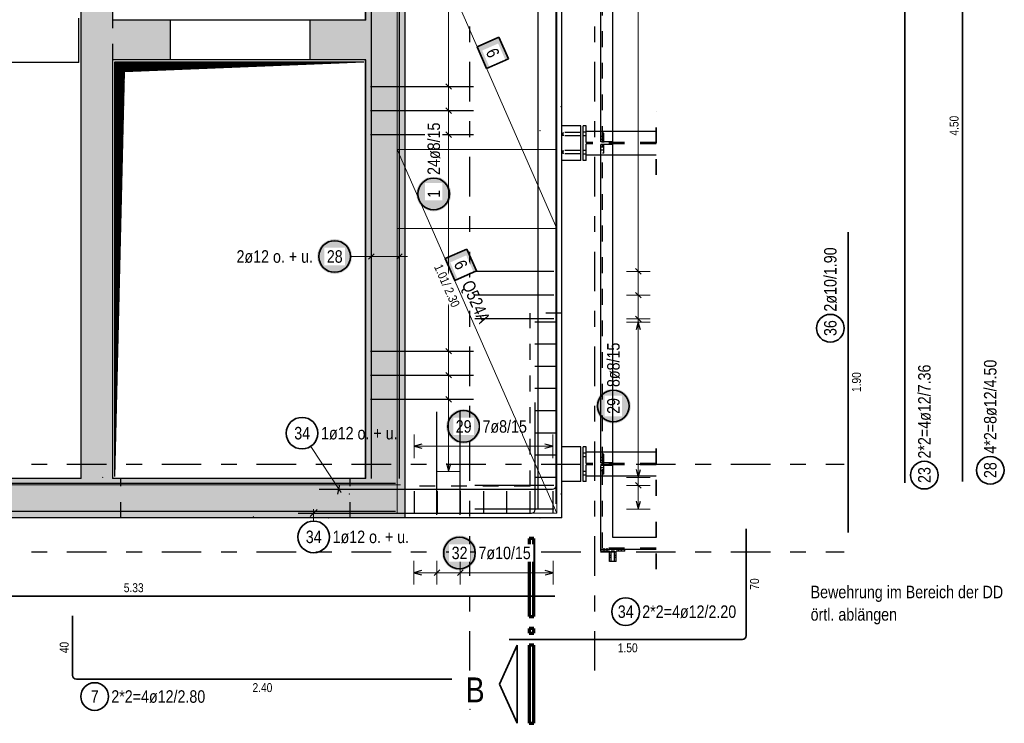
# Model space of a CAD drawing. Header units: millimetres. Extents: x -7.9 to 38.5, y -8.4 to 24.5.
# Tile 9 of 37: x 14.5 to 20.7, y 0.2 to 4.7. Entities that reach past the tile are written whole.
import ezdxf

# ---------------------------------------------------------------- set-up
doc = ezdxf.new("R2010")
doc.units = ezdxf.units.MM
doc.linetypes.add('DASHDOTX2', pattern=[2, 1, -0.5, 0, -0.5])
doc.linetypes.add('HIDDEN', pattern=[0.375, 0.25, -0.125])
for name, color, linetype, lineweight in [('Achsen', 7, 'Continuous', 20), ('Mattenbewehrung', 7, 'Continuous', 20), ('Schraffuren', 7, 'Continuous', 20)]:
    doc.layers.add(name, color=color, linetype=linetype, lineweight=lineweight)
doc.styles.add('Arial Narrow', font='ARIALN.TTF')

msp = doc.modelspace()

# ---------------------------------------------------------------- hatches: boundary and pattern name
at = {"lineweight": 25}
h = msp.add_hatch(dxfattribs=at)
h.set_pattern_fill('Mau', color=3, scale=0.01, angle=45, style=0, pattern_type=2)
h.set_pattern_definition([(45, (0, 0), (-0.0035355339, 0.0035355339), [])])
h.paths.add_polyline_path([(15.06242, 1.809048), (15.12492, 4.369175), (16.637596, 4.431675), (15.06242, 4.431675)])
at = {"lineweight": 25, "true_color": 0xffffff}
for points in [[(17.190813, 3.595989), (17.190746, 3.599828), (17.190545, 3.603663), (17.19021, 3.607487), (17.189742, 3.611298), (17.189142, 3.615091), (17.188409, 3.61886), (17.187545, 3.622601), (17.186552, 3.626309), (17.185429, 3.629981), (17.184179, 3.633612), (17.182803, 3.637196), (17.181303, 3.64073), (17.17968, 3.64421), (17.177937, 3.647631), (17.176076, 3.650989), (17.174098, 3.65428), (17.172007, 3.657501), (17.169805, 3.660646), (17.167494, 3.663712), (17.165078, 3.666696), (17.162559, 3.669594), (17.15994, 3.672402), (17.157225, 3.675117), (17.154417, 3.677735), (17.151519, 3.680254), (17.148535, 3.68267), (17.145469, 3.684981), (17.142324, 3.687183), (17.139104, 3.689275), (17.135813, 3.691252), (17.132455, 3.693114), (17.129034, 3.694857), (17.125554, 3.696479), (17.122019, 3.69798), (17.118435, 3.699356), (17.114805, 3.700606), (17.111133, 3.701728), (17.107424, 3.702722), (17.103683, 3.703586), (17.099914, 3.704318), (17.096122, 3.704919), (17.092311, 3.705387), (17.088486, 3.705721), (17.084652, 3.705922), (17.080813, 3.705989), (17.076974, 3.705922), (17.07314, 3.705721), (17.069315, 3.705387), (17.065504, 3.704919), (17.061711, 3.704318), (17.057942, 3.703586), (17.054201, 3.702722), (17.050493, 3.701728), (17.046821, 3.700606), (17.043191, 3.699356), (17.039606, 3.69798), (17.036072, 3.696479), (17.032592, 3.694857), (17.029171, 3.693114), (17.025813, 3.691252), (17.022522, 3.689275), (17.019302, 3.687183), (17.016156, 3.684981), (17.01309, 3.68267), (17.010106, 3.680254), (17.007208, 3.677735), (17.0044, 3.675117), (17.001685, 3.672402), (16.999067, 3.669594), (16.996548, 3.666696), (16.994132, 3.663712), (16.991821, 3.660646), (16.989619, 3.657501), (16.987527, 3.65428), (16.98555, 3.650989), (16.983688, 3.647631), (16.981945, 3.64421), (16.980323, 3.64073), (16.978823, 3.637196), (16.977447, 3.633612), (16.976197, 3.629981), (16.975074, 3.626309), (16.97408, 3.622601), (16.973216, 3.61886), (16.972484, 3.615091), (16.971883, 3.611298), (16.971415, 3.607487), (16.971081, 3.603663), (16.97088, 3.599828), (16.970813, 3.595989), (16.97088, 3.59215), (16.971081, 3.588316), (16.971415, 3.584491), (16.971883, 3.58068), (16.972484, 3.576888), (16.973216, 3.573119), (16.97408, 3.569378), (16.975074, 3.565669), (16.976197, 3.561997), (16.977447, 3.558367), (16.978823, 3.554783), (16.980323, 3.551248), (16.981945, 3.547768), (16.983688, 3.544347), (16.98555, 3.540989), (16.987527, 3.537698), (16.989619, 3.534478), (16.991821, 3.531333), (16.994132, 3.528267), (16.996548, 3.525283), (16.999067, 3.522385), (17.001685, 3.519577), (17.0044, 3.516862), (17.007208, 3.514243), (17.010106, 3.511724), (17.01309, 3.509308), (17.016156, 3.506997), (17.019302, 3.504795), (17.022522, 3.502704), (17.025813, 3.500727), (17.029171, 3.498865), (17.032592, 3.497122), (17.036072, 3.495499), (17.039606, 3.493999), (17.043191, 3.492623), (17.046821, 3.491373), (17.050493, 3.490251), (17.054201, 3.489257), (17.057942, 3.488393), (17.061711, 3.48766), (17.065504, 3.48706), (17.069315, 3.486592), (17.07314, 3.486257), (17.076974, 3.486056), (17.080813, 3.485989), (17.084652, 3.486056), (17.088486, 3.486257), (17.092311, 3.486592), (17.096122, 3.48706), (17.099914, 3.48766), (17.103683, 3.488393), (17.107424, 3.489257), (17.111133, 3.490251), (17.114805, 3.491373), (17.118435, 3.492623), (17.122019, 3.493999), (17.125554, 3.495499), (17.129034, 3.497122), (17.132455, 3.498865), (17.135813, 3.500727), (17.139104, 3.502704), (17.142324, 3.504795), (17.145469, 3.506997), (17.148535, 3.509308), (17.151519, 3.511724), (17.154417, 3.514243), (17.157225, 3.516862), (17.15994, 3.519577), (17.162559, 3.522385), (17.165078, 3.525283), (17.167494, 3.528267), (17.169805, 3.531333), (17.172007, 3.534478), (17.174098, 3.537698), (17.176076, 3.540989), (17.177937, 3.544347), (17.17968, 3.547768), (17.181303, 3.551248), (17.182803, 3.554783), (17.184179, 3.558367), (17.185429, 3.561997), (17.186552, 3.565669), (17.187545, 3.569378), (17.188409, 3.573119), (17.189142, 3.576888), (17.189742, 3.58068), (17.19021, 3.584491), (17.190545, 3.588316)], [(16.56383, 3.2), (16.563763, 3.203839), (16.563562, 3.207673), (16.563227, 3.211498), (16.562759, 3.215309), (16.562159, 3.219101), (16.561426, 3.22287), (16.560562, 3.226611), (16.559569, 3.23032), (16.558446, 3.233992), (16.557196, 3.237622), (16.55582, 3.241207), (16.55432, 3.244741), (16.552697, 3.248221), (16.550954, 3.251642), (16.549093, 3.255), (16.547115, 3.258291), (16.545024, 3.261511), (16.542822, 3.264656), (16.540511, 3.267723), (16.538095, 3.270707), (16.535576, 3.273604), (16.532957, 3.276412), (16.530242, 3.279127), (16.527434, 3.281746), (16.524536, 3.284265), (16.521553, 3.286681), (16.518486, 3.288992), (16.515341, 3.291194), (16.512121, 3.293285), (16.50883, 3.295263), (16.505472, 3.297124), (16.502051, 3.298867), (16.498571, 3.30049), (16.495037, 3.30199), (16.491452, 3.303366), (16.487822, 3.304616), (16.48415, 3.305739), (16.480441, 3.306733), (16.4767, 3.307596), (16.472931, 3.308329), (16.469139, 3.308929), (16.465328, 3.309397), (16.461503, 3.309732), (16.457669, 3.309933), (16.45383, 3.31), (16.449991, 3.309933), (16.446157, 3.309732), (16.442332, 3.309397), (16.438521, 3.308929), (16.434729, 3.308329), (16.43096, 3.307596), (16.427218, 3.306733), (16.42351, 3.305739), (16.419838, 3.304616), (16.416208, 3.303366), (16.412623, 3.30199), (16.409089, 3.30049), (16.405609, 3.298867), (16.402188, 3.297124), (16.39883, 3.295263), (16.395539, 3.293285), (16.392319, 3.291194), (16.389173, 3.288992), (16.386107, 3.286681), (16.383123, 3.284265), (16.380225, 3.281746), (16.377417, 3.279127), (16.374702, 3.276412), (16.372084, 3.273604), (16.369565, 3.270707), (16.367149, 3.267723), (16.364838, 3.264656), (16.362636, 3.261511), (16.360545, 3.258291), (16.358567, 3.255), (16.356706, 3.251642), (16.354963, 3.248221), (16.35334, 3.244741), (16.35184, 3.241207), (16.350464, 3.237622), (16.349214, 3.233992), (16.348091, 3.23032), (16.347097, 3.226611), (16.346234, 3.22287), (16.345501, 3.219101), (16.3449, 3.215309), (16.344432, 3.211498), (16.344098, 3.207673), (16.343897, 3.203839), (16.34383, 3.2), (16.343897, 3.196161), (16.344098, 3.192327), (16.344432, 3.188502), (16.3449, 3.184691), (16.345501, 3.180899), (16.346234, 3.17713), (16.347097, 3.173389), (16.348091, 3.16968), (16.349214, 3.166008), (16.350464, 3.162378), (16.35184, 3.158793), (16.35334, 3.155259), (16.354963, 3.151779), (16.356706, 3.148358), (16.358567, 3.145), (16.360545, 3.141709), (16.362636, 3.138489), (16.364838, 3.135344), (16.367149, 3.132277), (16.369565, 3.129293), (16.372084, 3.126396), (16.374702, 3.123588), (16.377417, 3.120873), (16.380225, 3.118254), (16.383123, 3.115735), (16.386107, 3.113319), (16.389173, 3.111008), (16.392319, 3.108806), (16.395539, 3.106715), (16.39883, 3.104737), (16.402188, 3.102876), (16.405609, 3.101133), (16.409089, 3.09951), (16.412623, 3.09801), (16.416208, 3.096634), (16.419838, 3.095384), (16.42351, 3.094261), (16.427218, 3.093267), (16.43096, 3.092404), (16.434729, 3.091671), (16.438521, 3.091071), (16.442332, 3.090603), (16.446157, 3.090268), (16.449991, 3.090067), (16.45383, 3.09), (16.457669, 3.090067), (16.461503, 3.090268), (16.465328, 3.090603), (16.469139, 3.091071), (16.472931, 3.091671), (16.4767, 3.092404), (16.480441, 3.093267), (16.48415, 3.094261), (16.487822, 3.095384), (16.491452, 3.096634), (16.495037, 3.09801), (16.498571, 3.09951), (16.502051, 3.101133), (16.505472, 3.102876), (16.50883, 3.104737), (16.512121, 3.106715), (16.515341, 3.108806), (16.518486, 3.111008), (16.521553, 3.113319), (16.524536, 3.115735), (16.527434, 3.118254), (16.530242, 3.120873), (16.532957, 3.123588), (16.535576, 3.126396), (16.538095, 3.129293), (16.540511, 3.132277), (16.542822, 3.135344), (16.545024, 3.138489), (16.547115, 3.141709), (16.549093, 3.145), (16.550954, 3.148358), (16.552697, 3.151779), (16.55432, 3.155259), (16.55582, 3.158793), (16.557196, 3.162378), (16.558446, 3.166008), (16.559569, 3.16968), (16.560562, 3.173389), (16.561426, 3.17713), (16.562159, 3.180899), (16.562759, 3.184691), (16.563227, 3.188502), (16.563562, 3.192327)], [(18.327119, 2.254162), (18.327052, 2.258001), (18.326851, 2.261835), (18.326516, 2.26566), (18.326048, 2.269471), (18.325448, 2.273264), (18.324715, 2.277033), (18.323851, 2.280774), (18.322858, 2.284482), (18.321735, 2.288154), (18.320485, 2.291784), (18.319109, 2.295369), (18.317609, 2.298903), (18.315986, 2.302383), (18.314243, 2.305804), (18.312382, 2.309162), (18.310404, 2.312453), (18.308313, 2.315673), (18.306111, 2.318819), (18.3038, 2.321885), (18.301384, 2.324869), (18.298865, 2.327767), (18.296246, 2.330575), (18.293531, 2.33329), (18.290723, 2.335908), (18.287825, 2.338427), (18.284842, 2.340843), (18.281775, 2.343154), (18.27863, 2.345356), (18.27541, 2.347448), (18.272119, 2.349425), (18.268761, 2.351286), (18.26534, 2.35303), (18.26186, 2.354652), (18.258326, 2.356152), (18.254741, 2.357528), (18.251111, 2.358778), (18.247439, 2.359901), (18.24373, 2.360895), (18.239989, 2.361758), (18.23622, 2.362491), (18.232428, 2.363092), (18.228617, 2.36356), (18.224792, 2.363894), (18.220958, 2.364095), (18.217119, 2.364162), (18.21328, 2.364095), (18.209446, 2.363894), (18.205621, 2.36356), (18.20181, 2.363092), (18.198018, 2.362491), (18.194249, 2.361758), (18.190507, 2.360895), (18.186799, 2.359901), (18.183127, 2.358778), (18.179497, 2.357528), (18.175912, 2.356152), (18.172378, 2.354652), (18.168898, 2.35303), (18.165477, 2.351286), (18.162119, 2.349425), (18.158828, 2.347448), (18.155608, 2.345356), (18.152462, 2.343154), (18.149396, 2.340843), (18.146412, 2.338427), (18.143514, 2.335908), (18.140706, 2.33329), (18.137991, 2.330575), (18.135373, 2.327767), (18.132854, 2.324869), (18.130438, 2.321885), (18.128127, 2.318819), (18.125925, 2.315673), (18.123834, 2.312453), (18.121856, 2.309162), (18.119995, 2.305804), (18.118251, 2.302383), (18.116629, 2.298903), (18.115129, 2.295369), (18.113753, 2.291784), (18.112503, 2.288154), (18.11138, 2.284482), (18.110386, 2.280774), (18.109523, 2.277033), (18.10879, 2.273264), (18.108189, 2.269471), (18.107721, 2.26566), (18.107387, 2.261835), (18.107186, 2.258001), (18.107119, 2.254162), (18.107186, 2.250323), (18.107387, 2.246489), (18.107721, 2.242664), (18.108189, 2.238853), (18.10879, 2.235061), (18.109523, 2.231292), (18.110386, 2.227551), (18.11138, 2.223842), (18.112503, 2.22017), (18.113753, 2.21654), (18.115129, 2.212956), (18.116629, 2.209421), (18.118251, 2.205941), (18.119995, 2.20252), (18.121856, 2.199162), (18.123834, 2.195871), (18.125925, 2.192651), (18.128127, 2.189506), (18.130438, 2.186439), (18.132854, 2.183456), (18.135373, 2.180558), (18.137991, 2.17775), (18.140706, 2.175035), (18.143514, 2.172416), (18.146412, 2.169897), (18.149396, 2.167481), (18.152462, 2.16517), (18.155608, 2.162968), (18.158828, 2.160877), (18.162119, 2.158899), (18.165477, 2.157038), (18.168898, 2.155295), (18.172378, 2.153672), (18.175912, 2.152172), (18.179497, 2.150796), (18.183127, 2.149546), (18.186799, 2.148423), (18.190507, 2.14743), (18.194249, 2.146566), (18.198018, 2.145833), (18.20181, 2.145233), (18.205621, 2.144765), (18.209446, 2.14443), (18.21328, 2.144229), (18.217119, 2.144162), (18.220958, 2.144229), (18.224792, 2.14443), (18.228617, 2.144765), (18.232428, 2.145233), (18.23622, 2.145833), (18.239989, 2.146566), (18.24373, 2.14743), (18.247439, 2.148423), (18.251111, 2.149546), (18.254741, 2.150796), (18.258326, 2.152172), (18.26186, 2.153672), (18.26534, 2.155295), (18.268761, 2.157038), (18.272119, 2.158899), (18.27541, 2.160877), (18.27863, 2.162968), (18.281775, 2.16517), (18.284842, 2.167481), (18.287825, 2.169897), (18.290723, 2.172416), (18.293531, 2.175035), (18.296246, 2.17775), (18.298865, 2.180558), (18.301384, 2.183456), (18.3038, 2.186439), (18.306111, 2.189506), (18.308313, 2.192651), (18.310404, 2.195871), (18.312382, 2.199162), (18.314243, 2.20252), (18.315986, 2.205941), (18.317609, 2.209421), (18.319109, 2.212956), (18.320485, 2.21654), (18.321735, 2.22017), (18.322858, 2.223842), (18.323851, 2.227551), (18.324715, 2.231292), (18.325448, 2.235061), (18.326048, 2.238853), (18.326516, 2.242664), (18.326851, 2.246489)]]:
    msp.add_hatch(color=7, dxfattribs=at).paths.add_polyline_path(points)
at = {"layer": 'Achsen', "lineweight": 35, "true_color": 0xffffff}
msp.add_hatch(color=7, dxfattribs=at).paths.add_polyline_path([(17.552843, 4.449528), (17.492523, 4.586866), (17.355186, 4.526547), (17.415505, 4.389209)])
at = {"layer": 'Achsen', "lineweight": 18, "true_color": 0xffffff}
msp.add_hatch(color=7, dxfattribs=at).paths.add_polyline_path([(17.350805, 3.109529), (17.290486, 3.246867), (17.153148, 3.186547), (17.213468, 3.04921)])
at = {"layer": 'Achsen', "lineweight": 25, "true_color": 0xffffff}
for points in [[(17.379163, 2.125), (17.379096, 2.128839), (17.378895, 2.132673), (17.37856, 2.136498), (17.378092, 2.140309), (17.377491, 2.144101), (17.376759, 2.14787), (17.375895, 2.151611), (17.374901, 2.15532), (17.373779, 2.158992), (17.372529, 2.162622), (17.371153, 2.166207), (17.369653, 2.169741), (17.36803, 2.173221), (17.366287, 2.176642), (17.364425, 2.18), (17.362448, 2.183291), (17.360357, 2.186511), (17.358154, 2.189656), (17.355844, 2.192723), (17.353428, 2.195707), (17.350909, 2.198604), (17.34829, 2.201412), (17.345575, 2.204127), (17.342767, 2.206746), (17.339869, 2.209265), (17.336885, 2.211681), (17.333819, 2.213992), (17.330674, 2.216194), (17.327454, 2.218285), (17.324163, 2.220263), (17.320804, 2.222124), (17.317383, 2.223867), (17.313904, 2.22549), (17.310369, 2.22699), (17.306785, 2.228366), (17.303154, 2.229616), (17.299483, 2.230739), (17.295774, 2.231733), (17.292033, 2.232596), (17.288264, 2.233329), (17.284472, 2.233929), (17.280661, 2.234397), (17.276836, 2.234732), (17.273002, 2.234933), (17.269163, 2.235), (17.265324, 2.234933), (17.261489, 2.234732), (17.257664, 2.234397), (17.253854, 2.233929), (17.250061, 2.233329), (17.246292, 2.232596), (17.242551, 2.231733), (17.238843, 2.230739), (17.235171, 2.229616), (17.23154, 2.228366), (17.227956, 2.22699), (17.224422, 2.22549), (17.220942, 2.223867), (17.217521, 2.222124), (17.214163, 2.220263), (17.210872, 2.218285), (17.207651, 2.216194), (17.204506, 2.213992), (17.20144, 2.211681), (17.198456, 2.209265), (17.195558, 2.206746), (17.19275, 2.204127), (17.190035, 2.201412), (17.187417, 2.198604), (17.184898, 2.195707), (17.182481, 2.192723), (17.180171, 2.189656), (17.177968, 2.186511), (17.175877, 2.183291), (17.1739, 2.18), (17.172038, 2.176642), (17.170295, 2.173221), (17.168673, 2.169741), (17.167172, 2.166207), (17.165796, 2.162622), (17.164546, 2.158992), (17.163424, 2.15532), (17.16243, 2.151611), (17.161566, 2.14787), (17.160834, 2.144101), (17.160233, 2.140309), (17.159765, 2.136498), (17.159431, 2.132673), (17.15923, 2.128839), (17.159163, 2.125), (17.15923, 2.121161), (17.159431, 2.117327), (17.159765, 2.113502), (17.160233, 2.109691), (17.160834, 2.105899), (17.161566, 2.10213), (17.16243, 2.098389), (17.163424, 2.09468), (17.164546, 2.091008), (17.165796, 2.087378), (17.167172, 2.083793), (17.168673, 2.080259), (17.170295, 2.076779), (17.172038, 2.073358), (17.1739, 2.07), (17.175877, 2.066709), (17.177968, 2.063489), (17.180171, 2.060344), (17.182481, 2.057277), (17.184898, 2.054293), (17.187417, 2.051396), (17.190035, 2.048588), (17.19275, 2.045873), (17.195558, 2.043254), (17.198456, 2.040735), (17.20144, 2.038319), (17.204506, 2.036008), (17.207651, 2.033806), (17.210872, 2.031715), (17.214163, 2.029737), (17.217521, 2.027876), (17.220942, 2.026133), (17.224422, 2.02451), (17.227956, 2.02301), (17.23154, 2.021634), (17.235171, 2.020384), (17.238843, 2.019261), (17.242551, 2.018267), (17.246292, 2.017404), (17.250061, 2.016671), (17.253854, 2.016071), (17.257664, 2.015603), (17.261489, 2.015268), (17.265324, 2.015067), (17.269163, 2.015), (17.273002, 2.015067), (17.276836, 2.015268), (17.280661, 2.015603), (17.284472, 2.016071), (17.288264, 2.016671), (17.292033, 2.017404), (17.295774, 2.018267), (17.299483, 2.019261), (17.303154, 2.020384), (17.306785, 2.021634), (17.310369, 2.02301), (17.313904, 2.02451), (17.317383, 2.026133), (17.320804, 2.027876), (17.324163, 2.029737), (17.327454, 2.031715), (17.330674, 2.033806), (17.333819, 2.036008), (17.336885, 2.038319), (17.339869, 2.040735), (17.342767, 2.043254), (17.345575, 2.045873), (17.34829, 2.048588), (17.350909, 2.051396), (17.353428, 2.054293), (17.355844, 2.057277), (17.358154, 2.060344), (17.360357, 2.063489), (17.362448, 2.066709), (17.364425, 2.07), (17.366287, 2.073358), (17.36803, 2.076779), (17.369653, 2.080259), (17.371153, 2.083793), (17.372529, 2.087378), (17.373779, 2.091008), (17.374901, 2.09468), (17.375895, 2.098389), (17.376759, 2.10213), (17.377491, 2.105899), (17.378092, 2.109691), (17.37856, 2.113502), (17.378895, 2.117327)], [(17.353556, 1.325), (17.353489, 1.328839), (17.353288, 1.332673), (17.352953, 1.336498), (17.352485, 1.340309), (17.351885, 1.344101), (17.351152, 1.34787), (17.350288, 1.351611), (17.349295, 1.35532), (17.348172, 1.358992), (17.346922, 1.362622), (17.345546, 1.366207), (17.344046, 1.369741), (17.342423, 1.373221), (17.34068, 1.376642), (17.338819, 1.38), (17.336841, 1.383291), (17.33475, 1.386511), (17.332548, 1.389656), (17.330237, 1.392723), (17.327821, 1.395707), (17.325302, 1.398604), (17.322683, 1.401412), (17.319968, 1.404127), (17.31716, 1.406746), (17.314262, 1.409265), (17.311279, 1.411681), (17.308212, 1.413992), (17.305067, 1.416194), (17.301847, 1.418285), (17.298556, 1.420263), (17.295198, 1.422124), (17.291777, 1.423867), (17.288297, 1.42549), (17.284763, 1.42699), (17.281178, 1.428366), (17.277548, 1.429616), (17.273876, 1.430739), (17.270167, 1.431733), (17.266426, 1.432596), (17.262657, 1.433329), (17.258865, 1.433929), (17.255054, 1.434397), (17.251229, 1.434732), (17.247395, 1.434933), (17.243556, 1.435), (17.239717, 1.434933), (17.235883, 1.434732), (17.232058, 1.434397), (17.228247, 1.433929), (17.224454, 1.433329), (17.220685, 1.432596), (17.216944, 1.431733), (17.213236, 1.430739), (17.209564, 1.429616), (17.205934, 1.428366), (17.202349, 1.42699), (17.198815, 1.42549), (17.195335, 1.423867), (17.191914, 1.422124), (17.188556, 1.420263), (17.185265, 1.418285), (17.182045, 1.416194), (17.178899, 1.413992), (17.175833, 1.411681), (17.172849, 1.409265), (17.169951, 1.406746), (17.167143, 1.404127), (17.164428, 1.401412), (17.16181, 1.398604), (17.159291, 1.395707), (17.156875, 1.392723), (17.154564, 1.389656), (17.152362, 1.386511), (17.15027, 1.383291), (17.148293, 1.38), (17.146432, 1.376642), (17.144688, 1.373221), (17.143066, 1.369741), (17.141566, 1.366207), (17.14019, 1.362622), (17.13894, 1.358992), (17.137817, 1.35532), (17.136823, 1.351611), (17.13596, 1.34787), (17.135227, 1.344101), (17.134626, 1.340309), (17.134158, 1.336498), (17.133824, 1.332673), (17.133623, 1.328839), (17.133556, 1.325), (17.133623, 1.321161), (17.133824, 1.317327), (17.134158, 1.313502), (17.134626, 1.309691), (17.135227, 1.305899), (17.13596, 1.30213), (17.136823, 1.298389), (17.137817, 1.29468), (17.13894, 1.291008), (17.14019, 1.287378), (17.141566, 1.283793), (17.143066, 1.280259), (17.144688, 1.276779), (17.146432, 1.273358), (17.148293, 1.27), (17.15027, 1.266709), (17.152362, 1.263489), (17.154564, 1.260344), (17.156875, 1.257277), (17.159291, 1.254293), (17.16181, 1.251396), (17.164428, 1.248588), (17.167143, 1.245873), (17.169951, 1.243254), (17.172849, 1.240735), (17.175833, 1.238319), (17.178899, 1.236008), (17.182045, 1.233806), (17.185265, 1.231715), (17.188556, 1.229737), (17.191914, 1.227876), (17.195335, 1.226133), (17.198815, 1.22451), (17.202349, 1.22301), (17.205934, 1.221634), (17.209564, 1.220384), (17.213236, 1.219261), (17.216944, 1.218267), (17.220685, 1.217404), (17.224454, 1.216671), (17.228247, 1.216071), (17.232058, 1.215603), (17.235883, 1.215268), (17.239717, 1.215067), (17.243556, 1.215), (17.247395, 1.215067), (17.251229, 1.215268), (17.255054, 1.215603), (17.258865, 1.216071), (17.262657, 1.216671), (17.266426, 1.217404), (17.270167, 1.218267), (17.273876, 1.219261), (17.277548, 1.220384), (17.281178, 1.221634), (17.284763, 1.22301), (17.288297, 1.22451), (17.291777, 1.226133), (17.295198, 1.227876), (17.298556, 1.229737), (17.301847, 1.231715), (17.305067, 1.233806), (17.308212, 1.236008), (17.311279, 1.238319), (17.314262, 1.240735), (17.31716, 1.243254), (17.319968, 1.245873), (17.322683, 1.248588), (17.325302, 1.251396), (17.327821, 1.254293), (17.330237, 1.257277), (17.332548, 1.260344), (17.33475, 1.263489), (17.336841, 1.266709), (17.338819, 1.27), (17.34068, 1.273358), (17.342423, 1.276779), (17.344046, 1.280259), (17.345546, 1.283793), (17.346922, 1.287378), (17.348172, 1.291008), (17.349295, 1.29468), (17.350288, 1.298389), (17.351152, 1.30213), (17.351885, 1.305899), (17.352485, 1.309691), (17.352953, 1.313502), (17.353288, 1.317327)]]:
    msp.add_hatch(color=7, dxfattribs=at).paths.add_polyline_path(points)
at = {"layer": 'Schraffuren', "lineweight": 13, "true_color": 0xd7ffd7}
for points in [[(16.900096, 1.546548), (16.650096, 1.796548), (16.650096, 12.006535), (16.900096, 12.006538)], [(15.04992, 7.296553), (15.04992, 1.796548), (14.84992, 1.796548), (14.84992, 7.296553)], [(15.41492, 4.444175), (15.04992, 4.444175), (15.04992, 4.694175), (15.41492, 4.694175)], [(16.650096, 4.444175), (16.29992, 4.444175), (16.29992, 4.694175), (16.650096, 4.694175)], [(16.650096, 1.796548), (16.900096, 1.546548), (4.04492, 1.546548), (4.04492, 1.796548)]]:
    msp.add_hatch(color=254, dxfattribs=at).paths.add_polyline_path(points)

# ---------------------------------------------------------------- linework, layer by layer
at = {"color": 3, "linetype": 'Continuous', "lineweight": 25}
for p, q in [((17.890275, 3.996544), (17.890275, 18.086548)), ((16.686096, 1.796544), (16.686096, 6.296544)), ((16.86392, 1.796544), (16.86392, 6.296544)), ((18.13878, 3.991544), (18.13878, 5.871544)), ((18.21378, 3.991544), (18.21378, 5.871544)), ((16.64992, 4.694175), (16.64992, 5.394175)), ((14.834737, 4.426548), (14.834737, 4.706548)), ((16.29992, 4.694175), (15.41492, 4.694175)), ((14.834737, 4.426548), (13.164737, 4.426548)), ((15.06242, 1.809048), (15.06242, 4.431675)), ((15.06242, 4.431675), (16.637596, 4.431675)), ((15.12492, 4.369175), (16.637596, 4.431675)), ((16.29992, 4.444175), (15.41492, 4.444175)), ((16.64992, 3.996544), (16.64992, 4.444175)), ((15.06242, 1.809048), (15.12492, 4.369175)), ((16.681333, 4.275072), (17.331333, 4.275072)), ((17.192678, 4.257394), (17.157322, 4.292749)), ((16.681333, 4.122914), (17.331333, 4.122914)), ((17.192678, 4.105236), (17.157322, 4.140592)), ((16.64992, 1.796544), (16.64992, 3.996544)), ((17.192678, 3.953079), (17.157322, 3.988434)), ((18.010275, 4.026544), (17.890275, 4.026544)), ((17.890275, 1.546544), (17.890275, 3.996544)), ((18.010275, 3.806544), (18.010275, 4.026544)), ((18.024975, 3.806544), (18.024975, 4.026544)), ((18.044975, 4.026544), (18.024975, 4.026544)), ((18.044975, 3.991544), (18.044975, 4.026544)), ((18.487445, 3.991544), (18.044975, 3.991544)), ((16.681333, 3.970756), (17.331333, 3.970756)), ((18.010275, 3.806544), (17.890275, 3.806544)), ((18.044975, 3.806544), (18.024975, 3.806544)), ((18.044975, 3.806544), (18.044975, 3.841544)), ((18.487445, 3.841544), (18.044975, 3.841544)), ((18.13878, 1.961544), (18.13878, 3.841544)), ((16.703774, 3.217678), (16.668418, 3.182322)), ((16.881598, 3.217678), (16.846242, 3.182322)), ((18.357322, 3.123486), (18.392678, 3.08813)), ((17.840275, 3.105808), (17.340275, 3.105808)), ((18.357322, 2.973059), (18.392678, 2.937704)), ((18.357322, 2.822633), (18.392678, 2.787277)), ((17.860275, 2.785544), (17.720275, 2.785544)), ((18.375, 2.785544), (18.361603, 2.735544)), ((18.388397, 2.735544), (18.375, 2.785544)), ((17.192678, 2.58366), (17.157322, 2.619016)), ((17.860275, 2.645115), (17.720275, 2.645115)), ((16.681333, 2.601338), (17.331333, 2.601338)), ((17.860275, 2.504687), (17.720275, 2.504687)), ((16.681333, 2.44918), (17.331333, 2.44918)), ((17.192678, 2.431503), (17.157322, 2.466858)), ((17.856129, 1.751763), (17.856129, 2.427763)), ((17.192678, 2.279345), (17.157322, 2.314701)), ((17.860275, 2.364258), (17.720275, 2.364258)), ((16.681333, 2.297023), (17.331333, 2.297023)), ((17.860275, 2.22383), (17.720275, 2.22383)), ((18.010275, 1.996544), (17.890275, 1.996544)), ((18.010275, 1.776544), (18.010275, 1.996544)), ((18.024975, 1.776544), (18.024975, 1.996544)), ((18.044975, 1.996544), (18.024975, 1.996544)), ((18.044975, 1.961544), (18.044975, 1.996544)), ((17.860275, 1.942973), (17.720275, 1.942973)), ((17.740275, 1.746544), (17.740275, 1.966544)), ((18.487445, 1.961544), (18.044975, 1.961544)), ((17.161603, 1.89055), (17.175, 1.84055)), ((17.175, 1.84055), (17.188397, 1.89055)), ((18.044975, 1.776544), (18.044975, 1.811544)), ((18.487445, 1.811544), (18.044975, 1.811544)), ((18.13878, 1.346544), (18.13878, 1.811544)), ((18.21378, 1.421544), (18.21378, 1.811544)), ((18.361603, 1.852544), (18.375, 1.802544)), ((18.375, 1.802544), (18.388397, 1.852544)), ((12.339531, 1.767048), (16.839531, 1.767048)), ((16.474808, 1.697159), (16.487451, 1.758367)), ((17.840275, 1.751971), (17.340275, 1.751971)), ((17.860275, 1.802544), (17.720275, 1.802544)), ((17.740275, 1.606544), (17.740275, 1.746544)), ((18.010275, 1.776544), (17.890275, 1.776544)), ((18.044975, 1.776544), (18.024975, 1.776544)), ((18.357322, 1.769648), (18.392678, 1.734293)), ((16.356129, 1.727763), (17.832129, 1.727763)), ((18.361603, 1.651544), (18.375, 1.601544)), ((18.375, 1.601544), (18.388397, 1.651544)), ((12.339531, 1.589224), (16.839531, 1.589224)), ((16.222389, 1.576544), (17.698389, 1.576544)), ((16.342963, 1.598641), (16.298769, 1.554447)), ((17.840275, 1.601544), (17.340275, 1.601544)), ((17.890275, 1.546544), (16.900096, 1.546544)), ((18.487445, 1.421544), (18.213781, 1.421544)), ((18.13878, 1.336544), (18.13878, 1.346544)), ((18.487445, 1.346544), (18.138781, 1.346544)), ((18.193281, 1.336544), (18.138781, 1.336544)), ((18.193281, 1.271544), (18.193281, 1.336544)), ((18.203281, 1.271544), (18.203281, 1.336544)), ((18.224281, 1.336544), (18.203281, 1.336544)), ((18.203781, 1.271544), (18.203781, 1.331544)), ((18.223781, 1.331544), (18.203781, 1.331544)), ((18.223781, 1.271544), (18.223781, 1.331544)), ((18.224281, 1.271544), (18.224281, 1.336544)), ((18.234281, 1.271544), (18.234281, 1.336544)), ((18.288781, 1.336544), (18.234281, 1.336544)), ((18.288781, 1.336544), (18.288781, 1.346544)), ((18.203281, 1.271544), (18.193281, 1.271544)), ((18.223781, 1.271544), (18.203781, 1.271544)), ((18.234281, 1.271544), (18.224281, 1.271544))]:
    msp.add_line(p, q, dxfattribs=at)
at = {"color": 5, "linetype": 'Continuous', "lineweight": 18}
for p, q in [((18.375, 1.601544), (18.375, 16.945033)), ((17.175, 5.340175), (17.175, 1.84055)), ((17.25, 4.275072), (17.1, 4.275072)), ((17.25, 4.122914), (17.1, 4.122914)), ((17.25, 3.970756), (17.1, 3.970756)), ((16.686096, 3.275), (16.686096, 3.125)), ((16.86392, 3.275), (16.86392, 3.125)), ((16.55383, 3.2), (16.636096, 3.2)), ((16.636096, 3.2), (16.91392, 3.2)), ((18.3, 3.105808), (18.45, 3.105808)), ((18.3, 2.955381), (18.45, 2.955381)), ((18.3, 2.804955), (18.45, 2.804955)), ((18.45, 2.785544), (18.3, 2.785544)), ((18.375, 1.802544), (18.375, 2.785544)), ((17.25, 2.601338), (17.1, 2.601338)), ((17.25, 2.44918), (17.1, 2.44918)), ((17.25, 2.297023), (17.1, 2.297023)), ((16.302827, 1.9989), (16.494866, 1.706875)), ((17.1, 1.84055), (17.25, 1.84055)), ((18.3, 1.802544), (18.45, 1.802544)), ((18.3, 1.751971), (18.45, 1.751971)), ((16.320866, 1.526581), (16.320866, 1.601544)), ((18.3, 1.601544), (18.45, 1.601544))]:
    msp.add_line(p, q, dxfattribs=at)
at = {"color": 2, "linetype": 'Continuous', "lineweight": 35}
for p, q in [((20.060534, 2.127336), (20.060534, 9.127336)), ((20.425522, 6.276544), (20.425523, 1.776544)), ((19.70173, 1.454485), (19.70173, 3.354485)), ((19.70173, 3.354485), (19.70173, 3.354485)), ((20.060534, 1.907336), (20.060534, 2.127336)), ((20.060534, 1.767336), (20.060534, 1.907336)), ((19.057035, 0.801786), (19.057035, 1.477786)), ((12.517352, 1.051844), (17.846115, 1.051844)), ((14.796097, 0.92618), (14.796097, 0.55018)), ((17.557035, 0.777786), (19.033035, 0.777786)), ((17.608757, 0.742253), (17.496258, 0.49475)), ((17.608757, 0.247258), (17.608757, 0.742253)), ((14.820097, 0.52618), (17.196097, 0.52618)), ((17.496258, 0.49475), (17.608757, 0.247258))]:
    msp.add_line(p, q, dxfattribs=at)
at = {"color": 3, "linetype": 'HIDDEN', "lineweight": 25, "ltscale": 0.25}
for p, q in [((18.14728, 3.925094), (18.14728, 5.937994)), ((15.049737, 4.694175), (15.049737, 5.394175)), ((16.651333, 4.694175), (16.651333, 5.394175)), ((16.89992, 1.796544), (16.89992, 5.396568)), ((15.049737, 4.444175), (15.049737, 4.694175)), ((15.04992, 4.694175), (15.049737, 4.694175)), ((15.04992, 4.444175), (15.04992, 4.694175)), ((16.651333, 4.694175), (16.650096, 4.694175)), ((15.049737, 3.996544), (15.049737, 4.444175)), ((15.04992, 4.444175), (15.049737, 4.444175)), ((15.049737, 1.796548), (15.049737, 3.996544)), ((18.044975, 3.920094), (18.044975, 3.991544)), ((18.13878, 3.925094), (18.13878, 3.991544)), ((18.21378, 3.925094), (18.21378, 3.991544)), ((17.900117, 3.978072), (17.900117, 3.981476)), ((17.900117, 3.966612), (17.900117, 3.970016)), ((17.900254, 3.963544), (17.900254, 3.964339)), ((17.900255, 3.978053), (17.900255, 3.981461)), ((17.900255, 3.974034), (17.900255, 3.978053)), ((17.900255, 3.970016), (17.900255, 3.974034)), ((17.900255, 3.966627), (17.900255, 3.970016)), ((18.010275, 3.984544), (17.900256, 3.984544)), ((17.900256, 3.984544), (17.900256, 3.983741)), ((17.900256, 3.983749), (17.900256, 3.984544)), ((18.010275, 3.963544), (17.900256, 3.963544)), ((17.900257, 3.964347), (17.900257, 3.963544)), ((17.900258, 3.966612), (17.900258, 3.964339)), ((17.900259, 3.983749), (17.900259, 3.981476)), ((17.900412, 3.983741), (17.900412, 3.981461)), ((17.900412, 3.966627), (17.900412, 3.964347)), ((18.044975, 3.985533), (18.024975, 3.985533)), ((18.044975, 3.985533), (18.024975, 3.985533)), ((18.044975, 3.962533), (18.024975, 3.962533)), ((18.044975, 3.962533), (18.024975, 3.962533)), ((18.147281, 3.959594), (18.138781, 3.959594)), ((18.147281, 3.940594), (18.138781, 3.940594)), ((18.213781, 3.925094), (18.138781, 3.925094)), ((18.15728, 3.980094), (18.14728, 3.980094)), ((18.14728, 3.920094), (18.14728, 3.925094)), ((18.15728, 3.959594), (18.147281, 3.959594)), ((18.15728, 3.940594), (18.147281, 3.940594)), ((18.15728, 3.920094), (18.15728, 3.980094)), ((17.900115, 3.863072), (17.900115, 3.866476)), ((17.900247, 3.868749), (17.900247, 3.869544)), ((18.010275, 3.869544), (17.900255, 3.869544)), ((17.900255, 3.863053), (17.900255, 3.866461)), ((17.900255, 3.859034), (17.900255, 3.863053)), ((17.900256, 3.868749), (17.900256, 3.866476)), ((17.900263, 3.869544), (17.900263, 3.868741)), ((17.900413, 3.868741), (17.900413, 3.866461)), ((18.044975, 3.870533), (18.024975, 3.870533)), ((18.044975, 3.870533), (18.024975, 3.870533)), ((18.487445, 3.920094), (18.044975, 3.920094)), ((18.044975, 3.841544), (18.044975, 3.912994)), ((18.487445, 3.912994), (18.044975, 3.912994)), ((18.13878, 3.841544), (18.13878, 3.907994)), ((18.213781, 3.907994), (18.138781, 3.907994)), ((18.147281, 3.892494), (18.138781, 3.892494)), ((18.147281, 3.873494), (18.138781, 3.873494)), ((18.14728, 3.907994), (18.14728, 3.912994)), ((18.15728, 3.892494), (18.147281, 3.892494)), ((18.15728, 3.873494), (18.147281, 3.873494)), ((18.15728, 3.852994), (18.15728, 3.912994)), ((18.21378, 3.841544), (18.21378, 3.907994)), ((17.900115, 3.851612), (17.900115, 3.855016)), ((17.900246, 3.848544), (17.900246, 3.849339)), ((17.900255, 3.855016), (17.900255, 3.859034)), ((17.900255, 3.851627), (17.900255, 3.855016)), ((17.900255, 3.851612), (17.900255, 3.849339)), ((18.010275, 3.848544), (17.900255, 3.848544)), ((17.900264, 3.849347), (17.900264, 3.848544)), ((17.900414, 3.851627), (17.900414, 3.849347)), ((18.044975, 3.847533), (18.024975, 3.847533)), ((18.044975, 3.847533), (18.024975, 3.847533)), ((18.15728, 3.852994), (18.14728, 3.852994)), ((17.890275, 2.841544), (17.690275, 2.841544)), ((18.044975, 1.955533), (18.024975, 1.955533)), ((18.044975, 1.955533), (18.024975, 1.955533)), ((18.044975, 1.932533), (18.024975, 1.932533)), ((18.044975, 1.932533), (18.024975, 1.932533)), ((18.044975, 1.890094), (18.044975, 1.961544)), ((18.13878, 1.895094), (18.13878, 1.961544)), ((18.15728, 1.950094), (18.14728, 1.950094)), ((18.15728, 1.890094), (18.15728, 1.950094)), ((18.21378, 1.895094), (18.21378, 1.961544)), ((18.487445, 1.890094), (18.044975, 1.890094)), ((18.044975, 1.811544), (18.044975, 1.882994)), ((18.487445, 1.882994), (18.044975, 1.882994)), ((18.13878, 1.811544), (18.13878, 1.877994)), ((18.147281, 1.929594), (18.138781, 1.929594)), ((18.147281, 1.910594), (18.138781, 1.910594)), ((18.213781, 1.895094), (18.138781, 1.895094)), ((18.213781, 1.877994), (18.138781, 1.877994)), ((18.14728, 1.890094), (18.14728, 1.895094)), ((18.14728, 1.877994), (18.14728, 1.882994)), ((18.14728, 1.355044), (18.14728, 1.877994)), ((18.15728, 1.929594), (18.147281, 1.929594)), ((18.15728, 1.910594), (18.147281, 1.910594)), ((18.15728, 1.822994), (18.15728, 1.882994)), ((18.21378, 1.811544), (18.21378, 1.877994)), ((18.044975, 1.840533), (18.024975, 1.840533)), ((18.044975, 1.840533), (18.024975, 1.840533)), ((18.044975, 1.817533), (18.024975, 1.817533)), ((18.044975, 1.817533), (18.024975, 1.817533)), ((18.147281, 1.862494), (18.138781, 1.862494)), ((18.147281, 1.843494), (18.138781, 1.843494)), ((18.15728, 1.822994), (18.14728, 1.822994)), ((18.15728, 1.862494), (18.147281, 1.862494)), ((18.15728, 1.843494), (18.147281, 1.843494)), ((15.04992, 1.796544), (15.049737, 1.796544)), ((15.101177, 1.546544), (15.101177, 1.796544)), ((16.551177, 1.546544), (16.551177, 1.796544)), ((16.89992, 1.746544), (16.89992, 1.796544)), ((17.690275, 1.746544), (16.89992, 1.746544)), ((18.487445, 1.355044), (18.147281, 1.355044)), ((18.159281, 1.346544), (18.159281, 1.355044)), ((18.159281, 1.336544), (18.159281, 1.346544)), ((18.178281, 1.346544), (18.178281, 1.355044)), ((18.178281, 1.336544), (18.178281, 1.346544)), ((18.249281, 1.346544), (18.249281, 1.355044)), ((18.249281, 1.336544), (18.249281, 1.346544)), ((18.268281, 1.346544), (18.268281, 1.355044)), ((18.268281, 1.336544), (18.268281, 1.346544)), ((18.203281, 1.308064), (18.193281, 1.308064)), ((18.203281, 1.295024), (18.193281, 1.295024)), ((18.234281, 1.308064), (18.224281, 1.308064)), ((18.234281, 1.295024), (18.224281, 1.295024))]:
    msp.add_line(p, q, dxfattribs=at)
at = {"color": 2, "linetype": 'HIDDEN', "lineweight": 35, "ltscale": 0.25}
for p, q in [((18.487445, 3.716544), (18.487445, 4.116544)), ((18.487445, 1.686544), (18.487445, 2.086544)), ((18.487445, 1.221544), (18.487445, 1.546544))]:
    msp.add_line(p, q, dxfattribs=at)
at = {"color": 1, "linetype": 'Continuous', "lineweight": 70}
for p, q in [((17.713762, 1.417254), (17.683758, 1.417254)), ((17.683758, 1.417254), (17.683758, 0.922259)), ((17.713762, 0.922259), (17.713762, 1.417254)), ((17.683758, 0.922259), (17.713762, 0.922259)), ((17.713762, 0.847258), (17.683758, 0.847258)), ((17.683758, 0.847258), (17.683758, 0.817252)), ((17.683758, 0.817252), (17.713762, 0.817252)), ((17.713762, 0.817252), (17.713762, 0.847258)), ((17.713762, 0.742253), (17.683758, 0.742253)), ((17.683758, 0.742253), (17.683758, 0.247258)), ((17.713762, 0.247258), (17.713762, 0.742253)), ((17.683758, 0.247258), (17.713762, 0.247258))]:
    msp.add_line(p, q, dxfattribs=at)
at = {"color": 9, "linetype": 'Continuous', "lineweight": 0}
for centre in [(17.886129, 4.147763), (17.752389, 3.996544), (14.84992, 1.92573), (14.84992, 1.796548), (14.987161, 1.803048), (15.04992, 1.796548), (16.547031, 1.697763), (17.886129, 1.697763), (15.939555, 1.553224), (16.413291, 1.546544), (17.752389, 1.546544), (17.309728, 0.334905)]:
    msp.add_circle(centre, 0.00111, dxfattribs=at)
at = {"color": 2, "linetype": 'Continuous', "lineweight": 35}
for centre, radius in [((17.080813, 3.595989), 0.1), ((16.45383, 3.2), 0.1), ((19.589359, 2.746425), 0.0875), ((18.217119, 2.254162), 0.1), ((16.247882, 2.082453), 0.1), ((20.601196, 1.848092), 0.0875), ((20.184411, 1.816967), 0.0875), ((16.320866, 1.426581), 0.1), ((18.294832, 0.953503), 0.0875), ((14.935789, 0.416667), 0.0875)]:
    msp.add_circle(centre, radius, dxfattribs=at)
at = {"color": 3, "linetype": 'Continuous', "lineweight": 25}
for centre in [(17.832129, 1.751763), (17.698389, 1.600544)]:
    msp.add_arc(centre, 0.024, 270, 0, dxfattribs=at)
at = {"color": 2, "linetype": 'Continuous', "lineweight": 35}
for centre, start, end in [((19.033035, 0.801786), 270, 0), ((14.820097, 0.55018), 180, 270)]:
    msp.add_arc(centre, 0.024, start, end, dxfattribs=at)
at = {"layer": 'Achsen', "color": 3, "linetype": 'DASHDOTX2', "lineweight": 25, "ltscale": 0.25}
for p, q in [((17.309969, 0.580289), (17.309969, 19.628283)), ((18.099969, 0.580289), (18.099969, 19.628283)), ((2.160322, 1.886548), (19.677826, 1.886548)), ((2.160322, 1.331548), (19.677826, 1.331548))]:
    msp.add_line(p, q, dxfattribs=at)
at = {"layer": 'Achsen', "color": 3, "linetype": 'Continuous', "lineweight": 25}
for p, q in [((17.855275, 1.996544), (17.855275, 8.996544)), ((17.101126, 1.566544), (17.101126, 2.216544)), ((17.006097, 2.013397), (16.956097, 2)), ((16.956097, 2), (17.006097, 1.986603)), ((17.834275, 2), (17.784275, 2.013397)), ((17.784275, 1.986603), (17.834275, 2)), ((17.855275, 1.776544), (17.855275, 1.996544)), ((17.855275, 1.636544), (17.855275, 1.776544)), ((16.956097, 1.716544), (16.956097, 1.576544)), ((17.10246, 1.716544), (17.10246, 1.576544)), ((17.248823, 1.716544), (17.248823, 1.576544)), ((17.395186, 1.716544), (17.395186, 1.576544)), ((17.541549, 1.716544), (17.541549, 1.576544)), ((17.687912, 1.716544), (17.687912, 1.576544)), ((17.834275, 1.716544), (17.834275, 1.576544)), ((17.004096, 1.213397), (16.954096, 1.2)), ((16.954096, 1.2), (17.004096, 1.186603)), ((17.118803, 1.217678), (17.083448, 1.182322)), ((17.265833, 1.217678), (17.230478, 1.182322)), ((17.836274, 1.2), (17.786274, 1.213397)), ((17.786274, 1.186603), (17.836274, 1.2))]:
    msp.add_line(p, q, dxfattribs=at)
at = {"layer": 'Achsen', "color": 7, "linetype": 'Continuous', "lineweight": 18}
for p, q in [((16.850102, 5.676546), (16.850102, 3.37655)), ((17.860272, 4.006833), (17.860272, 5.676543)), ((17.86027, 3.376547), (17.860272, 4.006833)), ((17.860272, 4.006833), (17.860272, 4.006833)), ((16.850095, 3.876546), (16.850094, 3.414699)), ((17.860273, 1.57655), (17.860273, 3.876543)), ((16.850094, 3.414699), (16.850094, 1.576553)), ((16.850102, 3.37655), (17.86027, 3.376547)), ((16.850094, 1.576553), (17.860273, 1.57655)), ((16.850094, 1.576553), (16.850094, 1.576553))]:
    msp.add_line(p, q, dxfattribs=at)
at = {"layer": 'Achsen', "color": 2, "linetype": 'Continuous', "lineweight": 35}
for p, q in [((17.492523, 4.586866), (17.355186, 4.526547)), ((17.552843, 4.449528), (17.492523, 4.586866)), ((17.355186, 4.526547), (17.415505, 4.389209)), ((17.415505, 4.389209), (17.552843, 4.449528)), ((17.290486, 3.246867), (17.153148, 3.186547)), ((17.350805, 3.109529), (17.290486, 3.246867)), ((17.153148, 3.186547), (17.213468, 3.04921)), ((17.213468, 3.04921), (17.350805, 3.109529))]:
    msp.add_line(p, q, dxfattribs=at)
at = {"layer": 'Achsen', "color": 5, "linetype": 'Continuous', "lineweight": 18}
for p, q in [((16.956097, 2.075), (16.956097, 1.925)), ((17.834275, 1.925), (17.834275, 2.075)), ((17.834275, 2), (16.956097, 2)), ((16.954096, 1.275), (16.954096, 1.125)), ((17.101126, 1.275), (17.101126, 1.125)), ((17.248155, 1.275), (17.248155, 1.125)), ((17.836274, 1.125), (17.836274, 1.275)), ((16.954096, 1.2), (17.836274, 1.2))]:
    msp.add_line(p, q, dxfattribs=at)
at = {"layer": 'Achsen', "color": 9, "linetype": 'Continuous', "lineweight": 0}
msp.add_line((12.370096, 1.756546), (16.870096, 1.756548), dxfattribs=at)
at = {"layer": 'Achsen', "color": 2, "linetype": 'Continuous', "lineweight": 35}
for centre in [(17.269163, 2.125), (17.243556, 1.325)]:
    msp.add_circle(centre, 0.1, dxfattribs=at)
at = {"layer": 'Mattenbewehrung', "color": 3, "linetype": 'Continuous', "lineweight": 25}
for p, q in [((16.900096, 1.546548), (16.900096, 12.006538)), ((14.84992, 1.796544), (14.84992, 7.296553)), ((15.04992, 4.694175), (15.04992, 7.296553)), ((16.650096, 4.694175), (16.650096, 7.296553)), ((15.41492, 4.694175), (15.04992, 4.694175)), ((15.41492, 4.444175), (15.41492, 4.694175)), ((16.29992, 4.444175), (16.29992, 4.694175)), ((16.650096, 4.694175), (16.29992, 4.694175)), ((15.04992, 1.796544), (15.04992, 4.444175)), ((15.41492, 4.444175), (15.04992, 4.444175)), ((16.650096, 4.444175), (16.29992, 4.444175)), ((16.650096, 1.796548), (16.650096, 4.444175)), ((14.84992, 1.796544), (4.04492, 1.796544)), ((16.650096, 1.796544), (15.04992, 1.796544)), ((16.900096, 1.546544), (4.04492, 1.546544))]:
    msp.add_line(p, q, dxfattribs=at)

# ---------------------------------------------------------------- texts
at = {"color": 2, "lineweight": 35, "style": 'Arial Narrow'}
for s, p in [('Bewehrung im Bereich der DD', (19.464899, 1.038403)), ('örtl. ablängen', (19.464899, 0.896653))]:
    msp.add_text(s, height=0.07875, dxfattribs=at).set_placement(p)
at = {"color": 3, "lineweight": 25, "char_height": 0.05625, "attachment_point": 1, "line_spacing_factor": 0.9, "style": 'Arial Narrow'}
for s, insert, rotation in [('4.50', (20.344273, 3.964669), 90.000015), ('1.90', (19.72673, 2.34261), 90), ('70', (19.082035, 1.092348), 90), ('40', (14.714847, 0.690743), 90)]:
    msp.add_mtext(s, dxfattribs=dict(at, insert=insert, rotation=rotation))
at = {"color": 2, "lineweight": 35, "char_height": 0.07875, "attachment_point": 1, "rotation": 90, "line_spacing_factor": 0.9, "style": 'Arial Narrow'}
for s, insert in [('2ø10/1.90', (19.549984, 2.851425)), ('36', (19.549984, 2.696813)), ('2*2=4ø12/7.36', (20.145036, 1.921967)), ('4*2=8ø12/4.50', (20.561821, 1.953092)), ('23', (20.145036, 1.767354)), ('28', (20.561821, 1.798479))]:
    msp.add_mtext(s, dxfattribs=dict(at, insert=insert))
at = {"color": 2, "lineweight": 35, "char_height": 0.07875, "attachment_point": 1, "line_spacing_factor": 0.9, "style": 'Arial Narrow'}
for s, insert in [('34', (16.19827, 2.121828)), ('1ø12 o. + u.', (16.367882, 2.121828)), ('34', (16.271254, 1.465956)), ('1ø12 o. + u.', (16.440866, 1.465956)), ('2*2=4ø12/2.20', (18.399832, 0.992878)), ('34', (18.245219, 0.992878)), ('7', (14.910982, 0.456042)), ('2*2=4ø12/2.80', (15.040789, 0.456042))]:
    msp.add_mtext(s, dxfattribs=dict(at, insert=insert))
at = {"color": 3, "lineweight": 25, "char_height": 0.05625, "attachment_point": 1, "line_spacing_factor": 0.9, "style": 'Arial Narrow'}
for s, insert in [('5.33', (15.119858, 1.133094)), ('1.50', (18.24516, 0.752786)), ('2.40', (15.934222, 0.50118))]:
    msp.add_mtext(s, dxfattribs=dict(at, insert=insert))
at = {"layer": 'Achsen', "color": 1, "lineweight": 70, "style": 'Arial Narrow'}
msp.add_text('B', height=0.1575, dxfattribs=at).set_placement((17.282352, 0.379675))

# ---------------------------------------------------------------- next in the draw order: texts
at = {"color": 2, "lineweight": 35, "char_height": 0.07875, "attachment_point": 1, "rotation": 90, "line_spacing_factor": 0.9, "style": 'Arial Narrow', "bg_fill": 3, "box_fill_scale": 1.2, "bg_fill_color": 256, "bg_fill_true_color": 13158600, "bg_fill_transparency": 0}
for s, insert in [('24ø8/15', (17.041438, 3.715989)), ('1', (17.041438, 3.571183)), ('8ø8/15', (18.177744, 2.374162)), ('29', (18.177744, 2.20455))]:
    msp.add_mtext(s, dxfattribs=dict(at, insert=insert))
at = {"color": 2, "lineweight": 35, "insert": (16.404217, 3.239375), "char_height": 0.07875, "attachment_point": 1, "line_spacing_factor": 0.9, "style": 'Arial Narrow', "bg_fill": 3, "box_fill_scale": 1.2, "bg_fill_color": 256, "bg_fill_true_color": 13158600, "bg_fill_transparency": 0}
msp.add_mtext('28', dxfattribs=at)
at = {"layer": 'Achsen', "color": 2, "lineweight": 35, "char_height": 0.07875, "attachment_point": 1, "line_spacing_factor": 0.9, "style": 'Arial Narrow', "bg_fill": 3, "box_fill_scale": 1.2, "bg_fill_color": 256, "bg_fill_true_color": 13158600, "bg_fill_transparency": 0}
for s, insert in [('29', (17.21955, 2.164375)), ('7ø8/15', (17.389163, 2.164375))]:
    msp.add_mtext(s, dxfattribs=dict(at, insert=insert))
at = {"layer": 'Achsen', "color": 2, "lineweight": 35, "char_height": 0.07875, "attachment_point": 1, "rotation": 0, "line_spacing_factor": 0.9, "style": 'Arial Narrow', "bg_fill": 3, "box_fill_scale": 1.2, "bg_fill_color": 256, "bg_fill_true_color": 13158600, "bg_fill_transparency": 0}
for s, insert in [('7ø10/15', (17.363556, 1.364375)), ('32', (17.193943, 1.364375))]:
    msp.add_mtext(s, dxfattribs=dict(at, insert=insert))

# ---------------------------------------------------------------- next in the draw order: linework, layer by layer
at = {"color": 3, "linetype": 'Continuous', "lineweight": 25}
for p, q in [((17.740275, 1.966544), (17.740275, 8.966544)), ((18.21378, 1.961544), (18.21378, 3.841544)), ((17.722389, 1.600544), (17.722389, 2.276544)), ((17.860275, 2.083401), (17.720275, 2.083401))]:
    msp.add_line(p, q, dxfattribs=at)
at = {"color": 3, "linetype": 'HIDDEN', "lineweight": 25, "ltscale": 0.25}
for p, q in [((18.14728, 1.895094), (18.14728, 3.907994)), ((17.690275, 1.746544), (17.690275, 2.841544))]:
    msp.add_line(p, q, dxfattribs=at)
at = {"layer": 'Achsen', "color": 7, "linetype": 'Continuous', "lineweight": 18}
for p, q in [((16.850102, 5.676546), (17.86027, 3.376547)), ((17.860273, 3.876543), (16.850095, 3.876546)), ((17.860273, 1.57655), (16.850095, 3.876546))]:
    msp.add_line(p, q, dxfattribs=at)
at = {"layer": 'Achsen', "color": 3, "linetype": 'Continuous', "lineweight": 25}
msp.add_line((17.248155, 1.566544), (17.248155, 2.216544), dxfattribs=at)

# ---------------------------------------------------------------- next in the draw order: texts
at = {"color": 2, "lineweight": 35, "insert": (15.83298, 3.239375), "char_height": 0.07875, "attachment_point": 1, "line_spacing_factor": 0.9, "style": 'Arial Narrow', "bg_fill": 3, "box_fill_scale": 1.2, "bg_fill_color": 256, "bg_fill_true_color": 13158600, "bg_fill_transparency": 0}
msp.add_mtext('2ø12 o. + u.', dxfattribs=at)

# ---------------------------------------------------------------- next in the draw order: texts
at = {"layer": 'Achsen', "color": 2, "lineweight": 35, "char_height": 0.07875, "attachment_point": 1, "line_spacing_factor": 0.9, "style": 'Arial Narrow', "bg_fill": 3, "box_fill_scale": 1.2, "bg_fill_color": 256, "bg_fill_true_color": 13158600, "bg_fill_transparency": 0}
for s, insert, rotation in [('6', (17.48009, 4.526583), 293.7112479), ('6', (17.278053, 3.186584), 293.7114745), ('Q524A', (17.328118, 3.058607), 293.7114745)]:
    msp.add_mtext(s, dxfattribs=dict(at, insert=insert, rotation=rotation))

# ---------------------------------------------------------------- next in the draw order: linework, layer by layer
at = {"color": 3, "linetype": 'Continuous', "lineweight": 25}
for p, q in [((17.840275, 2.955381), (17.340275, 2.955381)), ((17.840275, 2.804955), (17.340275, 2.804955))]:
    msp.add_line(p, q, dxfattribs=at)

# ---------------------------------------------------------------- next in the draw order: texts
at = {"layer": 'Achsen', "color": 2, "lineweight": 35, "insert": (17.125681, 3.174483), "char_height": 0.05625, "attachment_point": 1, "rotation": 293.7114745, "line_spacing_factor": 0.9, "style": 'Arial Narrow', "bg_fill": 3, "box_fill_scale": 1.2, "bg_fill_color": 256, "bg_fill_true_color": 13158600, "bg_fill_transparency": 0}
msp.add_mtext(' 1.01/ 2.30', dxfattribs=at)

doc.saveas('drawing.dxf')
